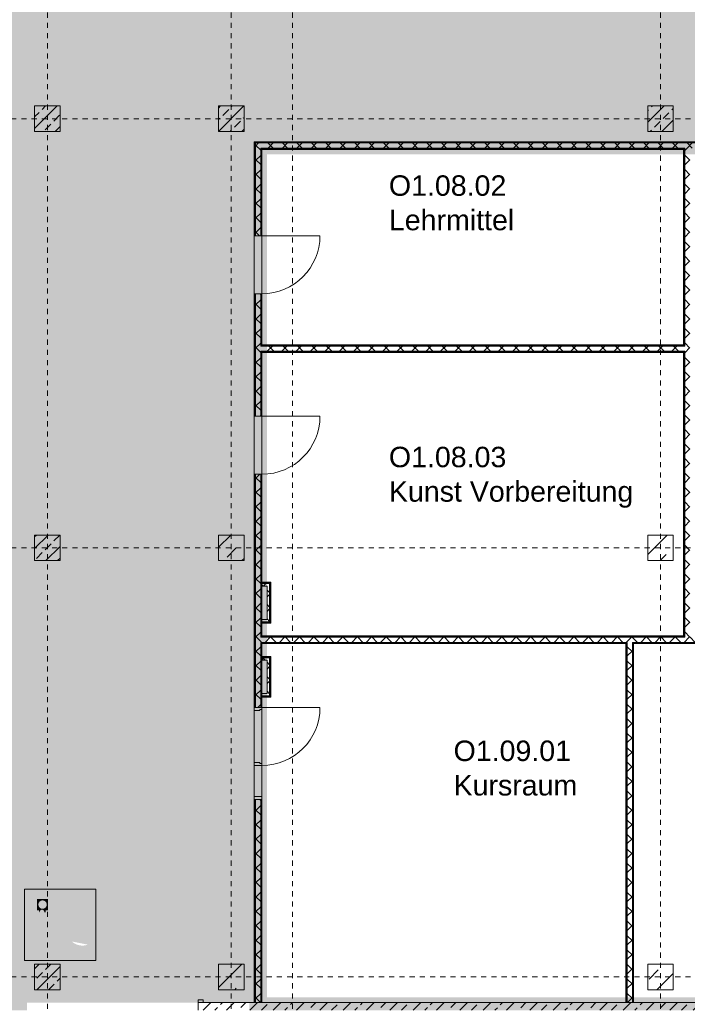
# Model space of a CAD drawing. Header units: metres. Extents: x -52 to 123, y -78 to 33.
# Tile 39 of 112: x 29 to 42, y -33 to -14. Entities that reach past the tile are written whole.
import ezdxf

# ---------------------------------------------------------------- set-up
doc = ezdxf.new("R2010")
doc.units = ezdxf.units.M
doc.linetypes.add('Rasterlinie', pattern=[0.019, 0.01, -0.003, 0.003, -0.003])
doc.linetypes.add('Über Schnittebene 1', pattern=[0.001, 0, -0.001])
for name, color, linetype, lineweight in [('A_Allgemeine Beschriftungen', 7, 'Continuous', 9), ('A_Detailelemente', 7, 'Continuous', 9), ('A_Geschossdecken', 7, 'Continuous', 9), ('A_Importierte Elemente in Familien', 7, 'Continuous', 9), ('A_Raster', 7, 'Continuous', 9), ('A_Räume_Beschriftung', 7, 'Continuous', 9), ('A_Tragwerksstützen', 7, 'Continuous', 9), ('A_Tragwerksstützen_Stahlbeton', 7, 'Continuous', 9), ('A_Türen', 7, 'Continuous', 9), ('A_Türen_Rahmen', 7, 'Continuous', 9), ('A_Wände', 7, 'Continuous', 9), ('A_Wände_Schraffur', 7, 'Continuous', 18)]:
    doc.layers.add(name, color=color, linetype=linetype, lineweight=lineweight)
doc.styles.add('Arial_B', font='txt', dxfattribs={"height": 0.3999999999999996})
pattern_1 = [(45, (1.421, 2.104), (-0.2283954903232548, 0.2283954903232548), []), (45, (1.649, 2.104), (-0.2283954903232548, 0.2283954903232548), [0.161, -0.081])]
pattern_2 = [(45, (1.421, 2.104), (-0.3592102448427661, 0.3592102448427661), []), (45, (1.78, 2.104), (-0.3592102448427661, 0.3592102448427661), [0.254, -0.254])]
pattern_3 = [(45, (1.421, 2.104), (-0.1414213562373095, 0.1414213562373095), []), (135, (1.421, 2.104), (-0.1414213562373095, -0.1414213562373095), [])]

# ---------------------------------------------------------------- blocks, each defined once
blk = doc.blocks.new('Fertigbeton-rechteckige Stütze mehrgeschossig mit Konsolen - 500x500-3 Ebenen_D_G8-1112249-BS_Übersicht_O1_BRANDSCHUTZ')
at = {"layer": 'A_Tragwerksstützen'}
h = blk.add_hatch(dxfattribs=at)
h.set_pattern_fill('FP_14', color=256, style=0, pattern_type=2)
h.set_pattern_definition([(45, (-39.735, 26.401), (-0.3592102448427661, 0.3592102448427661), []), (45, (-39.376, 26.401), (-0.3592102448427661, 0.3592102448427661), [0.254, -0.254])])
h.paths.add_polyline_path([(0.2500000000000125, -0.2500000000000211), (0.2500000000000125, 0.2499999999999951), (-0.2499999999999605, 0.2499999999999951), (-0.2499999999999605, -0.2500000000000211)], flags=0)
at = {"layer": 'A_Tragwerksstützen', "lineweight": 18}
for p, q in [((0.2499999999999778, 0.2500000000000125), (-0.2499999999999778, 0.2499999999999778)), ((-0.2499999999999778, 0.2499999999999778), (-0.2499999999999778, -0.2500000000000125)), ((0.2499999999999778, -0.2499999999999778), (0.2499999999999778, 0.2500000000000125)), ((-0.2499999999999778, -0.2500000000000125), (0.2499999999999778, -0.2499999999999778))]:
    blk.add_line(p, q, dxfattribs=at)
blk = doc.blocks.new('GSH_Tuer_I_1flg_SZ_OL - 1135x3200_2135_Voll-4417270-BS_Übersicht_O1_BRANDSCHUTZ')
at = {"layer": 'A_Türen', "linetype": 'Über Schnittebene 1'}
for p, q in [((-0.5675000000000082, 0.06056538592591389), (0.5074999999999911, 0.06056538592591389)), ((-0.5675000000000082, -0.08943461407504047), (0.5674999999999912, -0.08943461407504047))]:
    blk.add_line(p, q, dxfattribs=at)
at = {"layer": 'A_Türen'}
blk.add_line((0.5674999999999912, -1.224434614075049), (0.5674999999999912, -0.0894346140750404), dxfattribs=at)
blk.add_arc((0.5674999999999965, -0.08943461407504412), 1.135, 179.9999999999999, 269.9999999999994, dxfattribs=at)
blk = doc.blocks.new('GSH_Tuer_I_1flg_SZ_OL_SL - 1800_1135x3200_2135_Voll-4240667-BS_Übersicht_O1_BRANDSCHUTZ')
at = {"layer": 'A_Türen', "linetype": 'Über Schnittebene 1'}
for p, q in [((0.8999999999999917, 0.06056538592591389), (-0.9000000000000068, 0.06056538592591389)), ((-0.900000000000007, -0.0894346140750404), (0.8999999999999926, -0.0894346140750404))]:
    blk.add_line(p, q, dxfattribs=at)
at = {"layer": 'A_Türen'}
for p, q in [((-0.2350000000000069, -0.0894346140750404), (-0.900000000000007, -0.0894346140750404)), ((0.8999999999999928, -1.224434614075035), (0.8999999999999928, -0.0894346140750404))]:
    blk.add_line(p, q, dxfattribs=at)
blk.add_arc((0.8999999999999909, -0.08943461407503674), 1.135000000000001, 180.0000000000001, 269.9999999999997, dxfattribs=at)
at = {"layer": 'A_Türen_Rahmen'}
for p, q in [((-0.9000000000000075, 0.06056538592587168), (-0.8400000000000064, 0.06056538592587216)), ((-0.8400000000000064, 0.06056538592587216), (-0.8400000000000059, -0.08943461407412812)), ((-0.8400000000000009, 0.06056538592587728), (-0.2350000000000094, 0.06056538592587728)), ((-0.2350000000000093, 0.06056538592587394), (-0.1750000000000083, 0.06056538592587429)), ((-0.235000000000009, -0.08943461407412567), (-0.2350000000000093, 0.06056538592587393)), ((-0.1750000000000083, 0.06056538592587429), (-0.175000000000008, -0.04943461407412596)), ((0.83999999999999, 0.06056538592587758), (0.899999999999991, 0.06056538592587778)), ((0.8399999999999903, -0.04943461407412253), (0.83999999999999, 0.06056538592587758)), ((-0.8400000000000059, -0.08943461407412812), (-0.9000000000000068, -0.08943461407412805)), ((-0.2350000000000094, -0.08943461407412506), (-0.8400000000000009, -0.08943461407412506)), ((-0.195000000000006, -0.08943461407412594), (-0.235000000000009, -0.08943461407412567)), ((-0.1950000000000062, -0.04943461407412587), (-0.195000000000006, -0.08943461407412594)), ((-0.175000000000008, -0.04943461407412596), (-0.1950000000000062, -0.04943461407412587)), ((0.8599999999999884, -0.04943461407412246), (0.8399999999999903, -0.04943461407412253)), ((0.8599999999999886, -0.08943461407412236), (0.8599999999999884, -0.04943461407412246)), ((0.8999999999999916, -0.08943461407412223), (0.8599999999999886, -0.08943461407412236))]:
    blk.add_line(p, q, dxfattribs=at)
blk = doc.blocks.new('Brandmelder DIN ISO 23601 - Brandmelder-7036843-BS_Übersicht_O1_BRANDSCHUTZ')
at = {"layer": 'A_Importierte Elemente in Familien'}
h = blk.add_hatch(color=256, dxfattribs=at)
edge = h.paths.add_edge_path(flags=0)
edge.add_line((-0.002467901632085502, 0.002712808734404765), (-0.002467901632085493, 0.001238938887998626))
edge.add_line((-0.002467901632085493, 0.001238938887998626), (-0.002027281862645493, 0.001238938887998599))
edge.add_line((-0.002027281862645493, 0.001238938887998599), (-0.002027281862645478, -0.00112065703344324))
edge.add_line((-0.002155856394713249, -0.001120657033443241), (-0.002027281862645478, -0.00112065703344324))
edge.add_line((-0.002155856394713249, -0.001120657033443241), (-0.002155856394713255, -0.000303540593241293))
edge.add_line((-0.002155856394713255, -0.0003035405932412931), (-0.00221021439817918, -0.0001129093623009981))
edge.add_arc((-0.002446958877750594, -0.00019667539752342), 0.000251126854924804, 19.48503514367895, 160.6502538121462)
edge.add_line((-0.002683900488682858, -0.0001134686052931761), (-0.002683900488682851, -0.001373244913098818))
edge.add_line((-0.002683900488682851, -0.001373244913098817), (-0.002075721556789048, -0.002539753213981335))
edge.add_line((-0.002075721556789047, -0.002672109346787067), (-0.002075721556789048, -0.002539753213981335))
edge.add_line((-0.002075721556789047, -0.002672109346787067), (-0.0002212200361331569, -0.002672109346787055))
edge.add_line((-0.0002212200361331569, -0.002672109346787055), (-0.0002212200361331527, -0.003341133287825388))
edge.add_line((-0.0002212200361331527, -0.003341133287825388), (-0.003341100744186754, -0.003341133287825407))
edge.add_line((-0.003341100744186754, -0.003341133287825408), (-0.003341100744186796, 0.003341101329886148))
edge.add_line((-0.003341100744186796, 0.003341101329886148), (-0.0009763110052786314, 0.003341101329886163))
edge.add_line((-0.0009763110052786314, 0.003341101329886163), (-0.0009763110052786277, 0.002712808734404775))
edge.add_line((-0.0009763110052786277, 0.002712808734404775), (-0.002467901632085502, 0.002712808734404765))
h = blk.add_hatch(color=256, dxfattribs=at)
edge = h.paths.add_edge_path(flags=0)
edge.add_line((-0.0004104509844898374, -0.0002696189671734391), (-0.0003859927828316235, -0.000231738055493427))
edge.add_line((-0.000419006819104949, -0.0002847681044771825), (-0.0004104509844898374, -0.0002696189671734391))
edge = h.paths.add_edge_path(flags=0)
edge.add_line((-0.0008851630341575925, -4.099037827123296e-06), (-0.000885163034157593, 7.129604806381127e-06))
edge.add_line((-0.0009633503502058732, -4.099037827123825e-06), (-0.0008851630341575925, -4.099037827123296e-06))
edge = h.paths.add_edge_path(flags=0)
edge.add_line((-0.001441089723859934, 0.0001774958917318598), (-0.001441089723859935, 0.0002505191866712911))
edge.add_line((-0.001543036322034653, 0.0001774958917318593), (-0.001441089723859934, 0.0001774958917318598))
edge = h.paths.add_edge_path(flags=0)
edge.add_line((0.002021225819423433, 0.00196148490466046), (0.0009645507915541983, 0.001633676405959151))
edge.add_line((0.0009645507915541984, 0.001633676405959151), (0.001140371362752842, 0.0005473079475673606))
edge.add_line((0.001140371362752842, 0.0005473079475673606), (0.0005895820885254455, -0.0008552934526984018))
edge.add_line((0.0005895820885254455, -0.0008552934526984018), (0.001136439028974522, -0.001623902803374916))
edge.add_line((0.001136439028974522, -0.001623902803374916), (0.001136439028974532, -0.003341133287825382))
edge.add_line((0.001136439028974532, -0.003341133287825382), (-0.0002212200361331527, -0.00334113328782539))
edge.add_line((-0.0002212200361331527, -0.00334113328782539), (-0.0002212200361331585, -0.002287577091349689))
edge.add_arc((-0.0004260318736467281, -0.001868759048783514), 0.0004662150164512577, 296.0597167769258, 351.2581299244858)
edge.add_line((3.476716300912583e-05, -0.001939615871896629), (3.476716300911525e-05, -0.0002322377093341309))
edge.add_arc((-0.0001757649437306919, -0.0003601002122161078), 0.0002463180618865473, 31.27157321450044, 148.5923489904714)
edge.add_line((-0.0004313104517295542, -0.000284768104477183), (-0.000419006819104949, -0.0002847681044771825))
edge.add_line((-0.0004313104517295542, -0.000284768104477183), (-0.0004313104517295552, -1.72525404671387e-05))
edge.add_arc((-0.0006610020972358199, -5.653615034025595e-05), 0.0002330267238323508, 9.705258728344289, 164.1444958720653)
edge.add_line((-0.0009633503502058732, -4.099037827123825e-06), (-0.0009633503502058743, 0.0001935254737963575))
edge.add_arc((-0.00121357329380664, 0.0001268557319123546), 0.0002589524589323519, 14.91936452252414, 151.4743111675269)
edge.add_line((-0.001543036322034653, 0.0001774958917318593), (-0.00154303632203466, 0.00123893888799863))
edge.add_line((-0.00154303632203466, 0.00123893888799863), (-0.0009763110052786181, 0.001238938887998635))
edge.add_line((-0.0009763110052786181, 0.001238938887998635), (-0.0009763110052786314, 0.003341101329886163))
edge.add_line((-0.0009763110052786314, 0.003341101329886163), (0.002021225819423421, 0.003341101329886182))
edge.add_line((0.002021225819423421, 0.003341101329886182), (0.002021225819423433, 0.00196148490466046))
h = blk.add_hatch(color=256, dxfattribs=at)
edge = h.paths.add_edge_path(flags=0)
edge.add_line((0.003341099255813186, 0.00334110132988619), (0.003341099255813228, -0.003341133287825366))
edge.add_line((0.003341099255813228, -0.003341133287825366), (0.001136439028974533, -0.003341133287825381))
edge.add_line((0.001136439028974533, -0.003341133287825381), (0.001136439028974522, -0.001623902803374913))
edge.add_arc((0.002245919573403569, -0.001540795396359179), 0.001112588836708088, 184.2838313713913, 228.6293256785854)
edge.add_arc((0.002432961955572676, -0.001078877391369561), 0.00159142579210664, 234.5778982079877, 279.8555089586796)
edge.add_line((0.002705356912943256, -0.002646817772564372), (0.002705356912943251, -0.001941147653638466))
edge.add_line((0.002705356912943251, -0.001941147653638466), (0.002694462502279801, -0.001578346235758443))
edge.add_line((0.002694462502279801, -0.001578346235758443), (0.002705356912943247, -0.001226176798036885))
edge.add_line((0.002705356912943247, -0.001226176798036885), (0.002705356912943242, -0.0005055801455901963))
edge.add_line((0.002705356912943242, -0.0005055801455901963), (0.002702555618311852, -0.0001150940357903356))
edge.add_line((0.002702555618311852, -0.0001150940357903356), (0.002705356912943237, 0.0002291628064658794))
edge.add_line((0.002705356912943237, 0.0002291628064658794), (0.002705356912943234, 0.000951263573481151))
edge.add_arc((0.003490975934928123, 0.002307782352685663), 0.001567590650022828, 224.4196320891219, 239.9230017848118, ccw=False)
edge.add_arc((0.003312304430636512, 0.002106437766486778), 0.001299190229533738, 186.4059159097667, 223.5925616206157, ccw=False)
edge.add_line((0.002021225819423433, 0.001961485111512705), (0.002021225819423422, 0.003341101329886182))
edge.add_line((0.002021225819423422, 0.003341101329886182), (0.003341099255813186, 0.00334110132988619))
h = blk.add_hatch(color=256, dxfattribs=at)
edge = h.paths.add_edge_path(flags=0)
edge.add_line((-0.002254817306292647, 0.001975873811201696), (-0.002135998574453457, 0.001975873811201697))
edge.add_line((-0.002254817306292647, 0.001975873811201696), (-0.00225481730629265, 0.002516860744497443))
edge.add_line((-0.00225481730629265, 0.002516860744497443), (-0.001189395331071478, 0.002516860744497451))
edge.add_line((-0.001189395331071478, 0.002516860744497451), (-0.001189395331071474, 0.001975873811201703))
edge.add_line((-0.001311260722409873, 0.001975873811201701), (-0.001189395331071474, 0.001975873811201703))
edge.add_arc((-0.001723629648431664, 0.001981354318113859), 0.0004124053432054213, 359.2385667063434, 540.7614332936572)
h = blk.add_hatch(color=256, dxfattribs=at)
edge = h.paths.add_edge_path(flags=0)
edge.add_arc((-0.001723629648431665, 0.001981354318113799), 0.0004124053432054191, 180.7614332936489, 359.238566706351)
edge.add_line((-0.001189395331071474, 0.001975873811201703), (-0.001311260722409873, 0.001975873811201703))
edge.add_line((-0.001189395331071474, 0.001975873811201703), (-0.001189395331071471, 0.001434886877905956))
edge.add_line((-0.001189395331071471, 0.001434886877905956), (-0.001428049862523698, 0.001434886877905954))
edge.add_line((-0.001428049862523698, 0.001434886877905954), (-0.001428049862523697, 0.001238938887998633))
edge.add_line((-0.00154303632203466, 0.001238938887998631), (-0.001428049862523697, 0.001238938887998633))
edge.add_arc((-0.001785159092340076, 0.001244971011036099), 0.0002421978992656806, 358.5728574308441, 541.4271425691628)
edge.add_line((-0.002088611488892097, 0.001238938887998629), (-0.002027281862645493, 0.0012389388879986))
edge.add_line((-0.002088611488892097, 0.001238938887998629), (-0.002088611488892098, 0.00143488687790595))
edge.add_line((-0.002088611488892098, 0.00143488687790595), (-0.002254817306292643, 0.001434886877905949))
edge.add_line((-0.002254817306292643, 0.001434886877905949), (-0.002254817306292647, 0.001975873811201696))
edge.add_line((-0.002254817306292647, 0.001975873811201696), (-0.002135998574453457, 0.001975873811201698))
h = blk.add_hatch(color=256, dxfattribs=at)
edge = h.paths.add_edge_path(flags=0)
edge.add_arc((0.003327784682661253, 0.001482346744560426), 0.001399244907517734, 159.8611230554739, 243.5874614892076)
edge.add_line((0.002705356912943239, 0.0002291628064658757), (0.002702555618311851, -0.0001150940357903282))
edge.add_arc((0.00371151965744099, 0.001593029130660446), 0.001983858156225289, 205.7146269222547, 239.4302581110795, ccw=False)
edge.add_arc((-0.001008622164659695, -0.0002391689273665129), 0.003089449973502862, 18.32656048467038, 31.17235520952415)
edge.add_arc((0.001044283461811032, 0.0008715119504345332), 0.0007663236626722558, 39.59896584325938, 95.97218717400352)
edge.add_line((0.0009645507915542, 0.001633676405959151), (0.002021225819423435, 0.00196148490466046))
h = blk.add_hatch(color=256, dxfattribs=at)
edge = h.paths.add_edge_path(flags=0)
edge.add_arc((0.002682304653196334, 0.00119282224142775), 0.001395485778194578, 189.6059068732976, 216.7551333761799)
edge.add_arc((0.002446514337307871, 0.0008750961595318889), 0.001022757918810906, 210.3855511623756, 284.4978676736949)
edge.add_line((0.002702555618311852, -0.0001150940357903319), (0.002705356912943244, -0.0005055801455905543))
edge.add_arc((0.003218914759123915, 0.002198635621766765), 0.002752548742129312, 242.9553600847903, 259.2470052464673, ccw=False)
edge.add_arc((0.002966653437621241, 0.001607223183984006), 0.002111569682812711, 210.1294976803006, 241.75515556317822, ccw=False)
edge.add_line((0.00114037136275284, 0.0005473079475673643), (0.0009645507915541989, 0.001633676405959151))
edge.add_arc((0.0001178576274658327, 0.0007804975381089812), 0.001201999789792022, 8.586404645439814, 45.21860566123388, ccw=False)
h = blk.add_hatch(color=256, dxfattribs=at)
edge = h.paths.add_edge_path(flags=0)
edge.add_line((0.002705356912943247, -0.001226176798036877), (0.002694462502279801, -0.001578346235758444))
edge.add_arc((0.002879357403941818, -0.0001194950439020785), 0.001470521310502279, 242.0142221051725, 262.77683994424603, ccw=False)
edge.add_arc((0.003389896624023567, 0.0005059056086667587), 0.002267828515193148, 220.2675334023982, 238.0351821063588, ccw=False)
edge.add_arc((0.001070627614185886, -0.001458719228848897), 0.0007717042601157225, 40.26753340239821, 128.5615330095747)
edge.add_line((0.000589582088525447, -0.0008552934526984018), (0.001140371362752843, 0.0005473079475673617))
edge.add_arc((0.002844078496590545, 0.0004649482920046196), 0.001696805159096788, 177.2323940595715, 265.3105741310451)
h = blk.add_hatch(color=256, dxfattribs=at)
edge = h.paths.add_edge_path(flags=0)
edge.add_arc((0.002095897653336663, -0.0008907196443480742), 0.0009116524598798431, 214.9220074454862, 311.0389025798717)
edge.add_line((0.002694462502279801, -0.001578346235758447), (0.002705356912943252, -0.001941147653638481))
edge.add_arc((0.002179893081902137, -0.000491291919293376), 0.001540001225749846, 227.3461867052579, 289.9217778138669, ccw=False)
edge.add_line((0.001136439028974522, -0.001623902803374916), (0.000589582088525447, -0.0008552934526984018))
edge.add_arc((0.000501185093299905, -0.001770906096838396), 0.0009198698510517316, 22.924189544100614, 84.48552141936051, ccw=False)
at = {"layer": 'A_Allgemeine Beschriftungen'}
for p, q in [((-0.003499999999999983, -0.003499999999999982), (-0.003500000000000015, 0.003500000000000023)), ((-0.003500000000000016, 0.003500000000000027), (0.003499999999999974, 0.003500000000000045)), ((0.003499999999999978, 0.003500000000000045), (0.003499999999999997, -0.003499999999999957)), ((0.003499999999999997, -0.003499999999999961), (-0.00349999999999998, -0.003499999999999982))]:
    blk.add_line(p, q, dxfattribs=at)
at = {"layer": 'A_Importierte Elemente in Familien', "flags": 128}
for points in [[(0.003499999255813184, 0.003500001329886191), (0.001749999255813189, 0.00350000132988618), (-7.441868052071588e-10, 0.003500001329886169), (-0.0017500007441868, 0.003500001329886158), (-0.003500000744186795, 0.003500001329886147)], [(-0.003500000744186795, 0.003500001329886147), (-0.003500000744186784, 0.001750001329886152), (-0.003500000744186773, 1.329886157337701e-09), (-0.003500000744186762, -0.001749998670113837), (-0.003500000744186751, -0.003499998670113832)], [(0.003499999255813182, 0.003500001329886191), (0.001749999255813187, 0.00350000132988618), (-7.4418680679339e-10, 0.003500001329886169), (-0.001750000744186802, 0.003500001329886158), (-0.003500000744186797, 0.003500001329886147)], [(-0.003500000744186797, 0.003500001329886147), (-0.003500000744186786, 0.001750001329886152), (-0.003500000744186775, 1.329886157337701e-09), (-0.003500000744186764, -0.001749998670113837), (-0.003500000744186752, -0.003499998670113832)], [(0.003499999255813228, -0.003499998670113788), (0.003499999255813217, -0.001749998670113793), (0.003499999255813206, 1.329886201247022e-09), (0.003499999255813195, 0.001750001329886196), (0.003499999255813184, 0.003500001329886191)], [(0.003499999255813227, -0.003499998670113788), (0.003499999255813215, -0.001749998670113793), (0.003499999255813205, 1.329886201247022e-09), (0.003499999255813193, 0.001750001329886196), (0.003499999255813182, 0.003500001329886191)], [(-0.003500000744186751, -0.003499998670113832), (-0.001750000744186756, -0.003499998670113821), (-7.441867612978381e-10, -0.00349999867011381), (0.001749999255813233, -0.003499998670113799), (0.003499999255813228, -0.003499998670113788)], [(-0.003500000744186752, -0.003499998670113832), (-0.001750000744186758, -0.003499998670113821), (-7.441867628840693e-10, -0.00349999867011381), (0.001749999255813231, -0.003499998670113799), (0.003499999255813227, -0.003499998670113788)]]:
    blk.add_lwpolyline(points, dxfattribs=at)
blk = doc.blocks.new('Fluchtweg - Pfeil 1 - Pfeil  1_RW-4646429-BS_Übersicht_O1_BRANDSCHUTZ')
at = {"layer": 'A_Allgemeine Beschriftungen'}
for points in [[(-0.00406858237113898, -2.146699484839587e-16), (-0.001406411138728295, 0.002662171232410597), (-0.00140641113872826, -0.00266217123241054)], [(0.005931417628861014, 0.001200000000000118), (0.005931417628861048, -0.001199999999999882), (-0.00140641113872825, -0.001199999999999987), (-0.001406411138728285, 0.001200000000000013)]]:
    blk.add_hatch(color=256, dxfattribs=at).paths.add_polyline_path(points, flags=0)

msp = doc.modelspace()

# ---------------------------------------------------------------- hatches: boundary and pattern name
at = {"layer": 'A_Detailelemente', "true_color": 0xc2e2c4}
msp.add_hatch(color=254, dxfattribs=at).paths.add_polyline_path([(32.47665349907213, -33.1969615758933), (33.20600751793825, -33.1969615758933), (33.20600751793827, -16.34696157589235), (49.03200751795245, -16.34696157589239), (49.03200751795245, -11.84696157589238), (33.28000751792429, -11.84696157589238), (33.2800075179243, 21.91303842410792), (28.60600751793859, 21.91303842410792), (28.60600751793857, -3.446961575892), (28.62600751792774, -3.446961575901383), (28.62600751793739, -7.946961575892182), (28.60600751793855, -7.946961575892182), (28.6060075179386, -33.19696157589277), (32.20600751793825, -33.1969615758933)], flags=0)
at = {"layer": 'A_Detailelemente', "true_color": 0xebdb14}
msp.add_hatch(color=40, dxfattribs=at).paths.add_polyline_path([(19.85600751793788, -33.44696157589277), (20.23200751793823, -33.4469615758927), (20.23200751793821, -33.346961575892), (28.75600751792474, -33.346961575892), (28.75600751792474, -33.19696157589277), (28.6060075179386, -33.19696157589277), (28.60600751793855, -7.946961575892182), (20.15600751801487, -7.946961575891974), (20.15600751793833, -8.346961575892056), (28.2060075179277, -8.346961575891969), (28.20600751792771, -8.246961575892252), (28.45600751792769, -8.246961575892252), (28.2560075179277, -8.296961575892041), (28.24767418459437, -8.346961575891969), (28.35600751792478, -8.346961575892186), (28.35600751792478, -8.776961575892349), (28.45513175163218, -8.77718051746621), (28.35600751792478, -8.801961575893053), (28.35600751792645, -31.92196157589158), (19.85600751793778, -31.92196157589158), (19.85600751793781, -32.27196157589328), (28.35600751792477, -32.27196157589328), (28.35600751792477, -33.04696157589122), (19.85600751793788, -33.04696157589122), (19.85600751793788, -33.32696157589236)], flags=0)
h = msp.add_hatch(color=40, dxfattribs=at)
h.paths.add_polyline_path([(49.0060075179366, -33.34696157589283), (49.1060075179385, -33.34696157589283), (49.1060075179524, -33.26696157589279), (49.03200751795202, -33.26696157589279), (49.03200751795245, -16.34696157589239), (33.20600751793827, -16.34696157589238), (33.20600751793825, -33.1969615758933), (33.10600751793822, -33.1969615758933), (33.10808466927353, -33.34696157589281), (48.90600751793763, -33.34696157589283)], flags=0)
h.paths.add_polyline_path([(40.50600751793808, -33.09696157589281), (33.45600751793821, -33.09696157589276), (33.4560075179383, -16.59696157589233), (48.7560075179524, -16.59696157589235), (48.75600751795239, -33.09696157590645), (40.50743100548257, -33.09696157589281)], flags=0)
at = {"layer": 'A_Tragwerksstützen'}
h = msp.add_hatch(dxfattribs=at)
h.set_pattern_fill('FP_13', color=256, style=0, pattern_type=2)
h.set_pattern_definition(pattern_2)
h.paths.add_polyline_path([(32.71791227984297, -24.54696157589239), (33.00600751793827, -24.54696157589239), (33.00600751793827, -24.04696157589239), (32.50600751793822, -24.04696157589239), (32.50600751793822, -24.54696157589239), (32.66910275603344, -24.54696157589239)], flags=0)
h = msp.add_hatch(dxfattribs=at)
h.set_pattern_fill('FP_13', color=256, style=0, pattern_type=2)
h.set_pattern_definition(pattern_2)
h.paths.add_polyline_path([(32.50600751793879, -32.94696157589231), (33.00600751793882, -32.94696157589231), (33.00600751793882, -32.44696157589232), (32.50600751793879, -32.44696157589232), (32.50600751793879, -32.61696157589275)], flags=0)
h = msp.add_hatch(dxfattribs=at)
h.set_pattern_fill('FP_13', color=256, style=0, pattern_type=2)
h.set_pattern_definition(pattern_2)
h.paths.add_polyline_path([(41.40600751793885, -32.94696157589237), (41.40600751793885, -32.44696157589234), (40.90600751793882, -32.44696157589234), (40.90600751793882, -32.94696157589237)], flags=0)
at = {"layer": 'A_Tragwerksstützen_Stahlbeton'}
h = msp.add_hatch(dxfattribs=at)
h.set_pattern_fill('FP_3', color=256, style=0, pattern_type=2)
h.set_pattern_definition(pattern_1)
h.paths.add_polyline_path([(29.40600751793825, -16.14696157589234), (29.40600751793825, -15.64696157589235), (28.90600751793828, -15.64696157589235), (28.90600751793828, -16.14696157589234)], flags=0)
h = msp.add_hatch(dxfattribs=at)
h.set_pattern_fill('FP_3', color=256, style=0, pattern_type=2)
h.set_pattern_definition(pattern_1)
h.paths.add_polyline_path([(33.00600751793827, -16.14696157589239), (33.00600751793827, -15.6469615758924), (32.50600751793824, -15.6469615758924), (32.50600751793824, -16.14696157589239)], flags=0)
h = msp.add_hatch(dxfattribs=at)
h.set_pattern_fill('FP_3', color=256, style=0, pattern_type=2)
h.set_pattern_definition(pattern_1)
h.paths.add_polyline_path([(41.40600751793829, -16.14696157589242), (41.40600751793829, -15.6469615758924), (40.90600751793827, -15.6469615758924), (40.90600751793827, -16.14696157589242)], flags=0)
h = msp.add_hatch(dxfattribs=at)
h.set_pattern_fill('FP_3', color=256, style=0, pattern_type=2)
h.set_pattern_definition(pattern_1)
h.paths.add_polyline_path([(29.40600751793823, -24.54696157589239), (29.40600751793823, -24.04696157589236), (28.90600751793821, -24.04696157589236), (28.90600751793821, -24.54696157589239)], flags=0)
h = msp.add_hatch(dxfattribs=at)
h.set_pattern_fill('FP_3', color=256, style=0, pattern_type=2)
h.set_pattern_definition(pattern_1)
h.paths.add_polyline_path([(28.90600751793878, -32.9469615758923), (29.4060075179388, -32.9469615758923), (29.4060075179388, -32.44696157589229), (28.90600751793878, -32.44696157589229)], flags=0)
at = {"layer": 'A_Wände_Schraffur', "lineweight": 9}
h = msp.add_hatch(dxfattribs=at)
h.set_pattern_fill('FP_2', color=256, style=0, pattern_type=2)
h.set_pattern_definition(pattern_3)
h.paths.add_polyline_path([(33.33100751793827, -33.19696157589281), (33.33100751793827, -29.22196157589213), (33.23100751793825, -29.22196157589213), (33.23100751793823, -33.19696157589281), (33.31415241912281, -33.19696157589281)], flags=0)
h.paths.add_polyline_path([(33.23115588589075, -27.4219615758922), (33.3310075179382, -27.4219615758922), (33.3310075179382, -22.85696157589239), (33.23100751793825, -22.85696157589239), (33.23100751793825, -27.4219615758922)], flags=0)
h.paths.add_polyline_path([(33.28000751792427, -21.72196157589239), (33.3310075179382, -21.72196157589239), (33.3310075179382, -19.32196157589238), (33.23100751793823, -19.32196157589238), (33.23100751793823, -21.72196157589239)], flags=0)
h.paths.add_polyline_path([(33.28000751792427, -18.18696157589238), (33.33100751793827, -18.18696157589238), (33.33100751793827, -16.37196157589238), (33.23100751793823, -16.37196157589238), (33.23100751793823, -18.18696157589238)], flags=0)
h = msp.add_hatch(dxfattribs=at)
h.set_pattern_fill('FP_2', color=256, style=0, pattern_type=2)
h.set_pattern_definition(pattern_3)
h.paths.add_polyline_path([(33.33100751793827, -16.47196157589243), (48.88100751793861, -16.47196157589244), (48.88100751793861, -16.37196157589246), (33.33100751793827, -16.37196157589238)], flags=0)
h = msp.add_hatch(dxfattribs=at)
h.set_pattern_fill('FP_2', color=256, style=0, pattern_type=2)
h.set_pattern_definition(pattern_3)
h.paths.add_polyline_path([(41.7310075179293, -26.04696157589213), (41.73100751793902, -16.47196157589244), (41.63100751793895, -16.47336508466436), (41.63100751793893, -26.04696157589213)], flags=0)
h = msp.add_hatch(dxfattribs=at)
h.set_pattern_fill('FP_2', color=256, style=0, pattern_type=2)
h.set_pattern_definition(pattern_3)
h.paths.add_polyline_path([(41.62841011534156, -20.44696157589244), (41.63100751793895, -20.44696157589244), (41.63100751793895, -20.34696157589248), (33.3310075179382, -20.34696157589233), (33.3310075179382, -20.44696157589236), (41.61850751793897, -20.44696157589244)], flags=0)
h = msp.add_hatch(dxfattribs=at)
h.set_pattern_fill('FP_2', color=256, style=0, pattern_type=2)
h.set_pattern_definition(pattern_3)
h.paths.add_polyline_path([(33.4560075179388, -25.74696157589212), (33.50600751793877, -25.74696157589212), (33.50600751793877, -24.99696157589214), (33.35600751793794, -24.99696157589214), (33.35600751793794, -25.04696157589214), (33.4560075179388, -25.04696157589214), (33.4560075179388, -25.69696157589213), (33.35600751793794, -25.69696157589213), (33.35600751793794, -25.74696157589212)], flags=0)
h = msp.add_hatch(dxfattribs=at)
h.set_pattern_fill('FP_2', color=256, style=0, pattern_type=2)
h.set_pattern_definition(pattern_3)
h.paths.add_polyline_path([(48.85600751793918, -26.14696157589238), (48.98100751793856, -26.14696157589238), (48.98095293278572, -26.04696157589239), (33.33100751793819, -26.04696157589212), (33.33100751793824, -26.14696157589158), (48.75600751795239, -26.14696157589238)], flags=0)
h = msp.add_hatch(dxfattribs=at)
h.set_pattern_fill('FP_2', color=256, style=0, pattern_type=2)
h.set_pattern_definition(pattern_3)
h.paths.add_polyline_path([(40.50600751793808, -33.19696157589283), (40.60600751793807, -33.19696157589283), (40.60600751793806, -26.14696157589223), (40.50600751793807, -26.14696157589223), (40.50600751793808, -33.09696157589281)], flags=0)
h = msp.add_hatch(dxfattribs=at)
h.set_pattern_fill('FP_2', color=256, style=0, pattern_type=2)
h.set_pattern_definition(pattern_3)
h.paths.add_polyline_path([(33.45600751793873, -27.19696157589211), (33.50600751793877, -27.19696157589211), (33.50600751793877, -26.44696157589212), (33.35600751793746, -26.44696157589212), (33.35600751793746, -26.49696157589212), (33.45600751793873, -26.49696157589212), (33.45600751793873, -27.14696157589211), (33.35600751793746, -27.14696157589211), (33.35600751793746, -27.19696157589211)], flags=0)
h = msp.add_hatch(dxfattribs=at)
h.set_pattern_fill('FP_3', color=256, style=0, pattern_type=2)
h.set_pattern_definition(pattern_1)
h.paths.add_polyline_path([(47.33410466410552, -33.34696157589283), (49.0060075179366, -33.34696157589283), (49.0060075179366, -33.19696157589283), (32.10600751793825, -33.1969615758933), (32.10600751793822, -33.34696157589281), (46.72454152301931, -33.34696157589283)], flags=0)

# ---------------------------------------------------------------- linework, layer by layer
at = {"layer": 'A_Geschossdecken'}
for p, q in [((33.20600751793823, -19.32196157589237), (33.20600751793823, -18.18696157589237)), ((33.35600751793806, -18.18696157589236), (33.35600751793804, -19.32196157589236)), ((33.20600751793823, -22.85696157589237), (33.20600751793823, -21.72196157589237)), ((33.35600751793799, -21.72196157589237), (33.35600751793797, -22.85696157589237)), ((33.20600751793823, -28.49696157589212), (33.20600751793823, -27.48196157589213)), ((33.35600751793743, -27.46196157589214), (33.35600751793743, -28.51696157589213))]:
    msp.add_line(p, q, dxfattribs=at)
at = {"layer": 'A_Raster', "linetype": 'Rasterlinie'}
for p, q in [((29.15600751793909, -64.1202091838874), (29.15600751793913, 31.55705536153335)), ((32.75600751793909, -64.1202091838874), (32.75600751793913, 31.55705536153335)), ((33.95600751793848, -64.1202091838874), (33.95600751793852, 31.55705536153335)), ((41.15600751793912, -64.1202091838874), (41.15600751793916, 31.55705536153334)), ((9.845868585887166, -15.89696157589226), (94.58744689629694, -15.89696157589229)), ((9.845868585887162, -24.29696157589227), (94.58744689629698, -24.29696157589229)), ((9.845868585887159, -32.69696157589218), (94.58744689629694, -32.69696157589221))]:
    msp.add_line(p, q, dxfattribs=at)
at = {"layer": 'A_Tragwerksstützen', "lineweight": 18}
for p, q in [((33.00600751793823, -24.04696157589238), (32.5060075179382, -24.04696157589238)), ((32.5060075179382, -24.04696157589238), (32.5060075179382, -24.54696157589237)), ((33.00600751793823, -24.54696157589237), (33.00600751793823, -24.04696157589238)), ((32.5060075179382, -24.54696157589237), (33.00600751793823, -24.54696157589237)), ((33.00600751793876, -32.44696157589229), (32.50600751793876, -32.4469615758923)), ((32.50600751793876, -32.4469615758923), (32.50600751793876, -32.94696157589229)), ((33.00600751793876, -32.44696157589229), (33.00600751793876, -32.94696157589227)), ((41.40600751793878, -32.44696157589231), (40.90600751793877, -32.44696157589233)), ((40.90600751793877, -32.44696157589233), (40.90600751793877, -32.94696157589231)), ((41.40600751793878, -32.44696157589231), (41.40600751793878, -32.9469615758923)), ((32.50600751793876, -32.94696157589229), (33.00600751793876, -32.94696157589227)), ((40.90600751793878, -32.94696157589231), (41.40600751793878, -32.9469615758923))]:
    msp.add_line(p, q, dxfattribs=at)
at = {"layer": 'A_Tragwerksstützen_Stahlbeton', "lineweight": 18}
for p, q in [((29.40600751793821, -15.64696157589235), (28.90600751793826, -15.64696157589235)), ((28.90600751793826, -15.64696157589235), (28.90600751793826, -16.14696157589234)), ((29.40600751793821, -16.14696157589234), (29.40600751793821, -15.64696157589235)), ((33.00600751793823, -15.64696157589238), (32.5060075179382, -15.64696157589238)), ((32.5060075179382, -15.64696157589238), (32.5060075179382, -16.14696157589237)), ((33.00600751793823, -16.14696157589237), (33.00600751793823, -15.64696157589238)), ((41.40600751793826, -15.64696157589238), (40.90600751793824, -15.64696157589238)), ((40.90600751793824, -15.64696157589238), (40.90600751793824, -16.1469615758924)), ((41.40600751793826, -16.1469615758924), (41.40600751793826, -15.64696157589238)), ((28.90600751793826, -16.14696157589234), (29.40600751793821, -16.14696157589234)), ((32.5060075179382, -16.14696157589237), (33.00600751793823, -16.14696157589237)), ((40.90600751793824, -16.1469615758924), (41.40600751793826, -16.1469615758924)), ((29.40600751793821, -24.04696157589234), (28.90600751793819, -24.04696157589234)), ((28.90600751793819, -24.04696157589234), (28.90600751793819, -24.54696157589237)), ((29.40600751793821, -24.54696157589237), (29.40600751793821, -24.04696157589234)), ((28.90600751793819, -24.54696157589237), (29.40600751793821, -24.54696157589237)), ((28.90600751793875, -32.94696157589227), (28.90600751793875, -32.44696157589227)), ((28.90600751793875, -32.44696157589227), (29.40600751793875, -32.44696157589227)), ((29.40600751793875, -32.94696157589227), (29.40600751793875, -32.44696157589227)), ((29.40600751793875, -32.94696157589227), (28.90600751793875, -32.94696157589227))]:
    msp.add_line(p, q, dxfattribs=at)
at = {"layer": 'A_Wände', "lineweight": 18}
for p, q in [((33.2060075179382, -16.34696157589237), (33.2060075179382, -18.18696157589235)), ((49.00600751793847, -16.34696157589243), (33.2060075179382, -16.34696157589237)), ((33.3560075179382, -18.18696157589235), (33.3560075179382, -16.49696157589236)), ((33.35600751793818, -16.49696157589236), (41.60600751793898, -16.49696157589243)), ((41.60600751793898, -16.4969615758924), (41.60600751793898, -20.32196157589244)), ((33.2060075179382, -18.18696157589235), (33.3560075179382, -18.18696157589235)), ((33.20600751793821, -19.32196157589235), (33.20600751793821, -21.72196157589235)), ((33.20600751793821, -19.32196157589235), (33.35600751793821, -19.32196157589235)), ((33.35600751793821, -20.32196157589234), (33.35600751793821, -19.32196157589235)), ((41.60600751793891, -20.32196157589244), (33.35600751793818, -20.32196157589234)), ((33.35600751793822, -21.72196157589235), (33.35600751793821, -20.47196157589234)), ((33.35600751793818, -20.47196157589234), (41.60600751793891, -20.47196157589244)), ((41.60600751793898, -20.47196157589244), (41.60600751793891, -26.02196157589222)), ((33.20600751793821, -21.72196157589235), (33.35600751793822, -21.72196157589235)), ((33.20600751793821, -22.85696157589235), (33.20600751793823, -27.42196157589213)), ((33.20600751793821, -22.85696157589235), (33.35600751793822, -22.85696157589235)), ((33.35600751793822, -26.02196157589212), (33.35600751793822, -22.85696157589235)), ((33.53100751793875, -24.97196157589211), (33.35600751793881, -24.97196157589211)), ((33.53100751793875, -25.77196157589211), (33.53100751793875, -24.97196157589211)), ((33.35600751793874, -25.77196157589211), (33.53100751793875, -25.77196157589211)), ((41.60600751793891, -26.02196157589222), (33.35600751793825, -26.02196157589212)), ((33.35600751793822, -27.42196157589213), (33.35600751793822, -26.17196157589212)), ((33.35600751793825, -26.17196157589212), (40.48100751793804, -26.17196157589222)), ((40.48100751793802, -33.19696157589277), (40.48100751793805, -26.17196157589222)), ((40.63100751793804, -26.17196157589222), (48.85600751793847, -26.17196157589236)), ((40.63100751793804, -26.17196157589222), (40.63100751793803, -33.19696157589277)), ((33.53100751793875, -26.4219615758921), (33.35600751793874, -26.4219615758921)), ((33.53100751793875, -27.22196157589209), (33.53100751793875, -26.4219615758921)), ((33.35600751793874, -27.22196157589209), (33.53100751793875, -27.22196157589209)), ((33.20600751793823, -27.42196157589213), (33.35600751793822, -27.42196157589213)), ((33.20600751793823, -29.22196157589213), (33.20600751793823, -33.19696157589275)), ((33.20600751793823, -29.22196157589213), (33.35600751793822, -29.22196157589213)), ((33.35600751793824, -33.19696157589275), (33.35600751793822, -29.22196157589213)), ((32.10600751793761, -33.1469615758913), (32.10600751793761, -33.34696157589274)), ((32.20600751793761, -33.1469615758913), (32.10600751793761, -33.1469615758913)), ((32.20600751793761, -33.1469615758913), (32.20600751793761, -33.19696157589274)), ((32.20600751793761, -33.19696157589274), (33.20600751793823, -33.19696157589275)), ((33.35600751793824, -33.19696157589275), (40.48100751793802, -33.19696157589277)), ((40.63100751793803, -33.19696157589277), (48.85600751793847, -33.1969615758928))]:
    msp.add_line(p, q, dxfattribs=at)
at = {"layer": 'A_Wände'}
for p, q in [((33.21850751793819, -18.18696157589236), (33.21850751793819, -16.35946157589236)), ((48.99350751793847, -16.35946157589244), (33.21850751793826, -16.35946157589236)), ((33.2310075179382, -18.18696157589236), (33.2310075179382, -16.37196157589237)), ((33.2310075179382, -16.37196157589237), (48.98100751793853, -16.37196157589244)), ((33.33100751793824, -18.18696157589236), (33.33100751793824, -16.47196157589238)), ((33.33100751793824, -16.47196157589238), (41.63100751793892, -16.47196157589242)), ((33.34350751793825, -18.18696157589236), (33.34350751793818, -16.48446157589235)), ((41.61850751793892, -16.48446157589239), (33.34350751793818, -16.48446157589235)), ((41.61850751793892, -20.33446157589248), (41.61850751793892, -16.48446157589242)), ((41.63100751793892, -20.34696157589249), (41.63100751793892, -16.47196157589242)), ((33.21850751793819, -21.72196157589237), (33.21850751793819, -19.32196157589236)), ((33.2310075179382, -21.72196157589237), (33.2310075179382, -19.32196157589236)), ((33.33100751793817, -20.34696157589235), (33.33100751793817, -19.32196157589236)), ((33.34350751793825, -20.33446157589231), (33.34350751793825, -19.32196157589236)), ((41.63100751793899, -20.34696157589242), (33.33100751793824, -20.34696157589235)), ((41.61850751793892, -20.33446157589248), (33.34350751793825, -20.33446157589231)), ((33.33100751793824, -21.72196157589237), (33.33100751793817, -20.44696157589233)), ((41.63100751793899, -20.44696157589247), (33.33100751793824, -20.44696157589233)), ((33.34350751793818, -21.72196157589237), (33.34350751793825, -20.45946157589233)), ((41.61850751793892, -20.45946157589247), (33.34350751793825, -20.45946157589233)), ((41.61850751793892, -26.03446157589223), (41.61850751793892, -20.45946157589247)), ((41.63100751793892, -26.04696157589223), (41.63100751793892, -20.44696157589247)), ((33.21850751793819, -27.42196157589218), (33.21850751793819, -22.85696157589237)), ((33.2310075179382, -27.42196157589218), (33.2310075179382, -22.85696157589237)), ((33.33100751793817, -26.04696157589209), (33.33100751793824, -22.85696157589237)), ((33.34350751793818, -26.03446157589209), (33.34350751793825, -22.85696157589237)), ((33.51850751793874, -24.98446157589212), (33.35600751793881, -24.98446157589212)), ((33.50600751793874, -24.99696157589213), (33.35600751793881, -24.99696157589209)), ((33.45600751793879, -25.04696157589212), (33.35600751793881, -25.04696157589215)), ((33.45600751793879, -25.04696157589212), (33.45600751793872, -25.69696157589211)), ((33.50600751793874, -24.99696157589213), (33.50600751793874, -25.74696157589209)), ((33.51850751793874, -24.98446157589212), (33.51850751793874, -25.7594615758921)), ((33.35600751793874, -25.69696157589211), (33.45600751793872, -25.69696157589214)), ((33.35600751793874, -25.74696157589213), (33.50600751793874, -25.74696157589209)), ((33.35600751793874, -25.7594615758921), (33.51850751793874, -25.7594615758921)), ((41.63100751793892, -26.04696157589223), (33.33100751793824, -26.04696157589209)), ((33.33100751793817, -27.42196157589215), (33.33100751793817, -26.14696157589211)), ((40.50600751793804, -26.14696157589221), (33.33100751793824, -26.14696157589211)), ((41.61850751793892, -26.03446157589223), (33.34350751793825, -26.03446157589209)), ((33.34350751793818, -27.42196157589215), (33.34350751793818, -26.15946157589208)), ((40.49350751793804, -26.15946157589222), (33.34350751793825, -26.15946157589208)), ((40.49350751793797, -33.19696157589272), (40.49350751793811, -26.15946157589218)), ((40.50600751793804, -33.19696157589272), (40.50600751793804, -26.14696157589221)), ((48.88100751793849, -26.14696157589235), (40.60600751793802, -26.14696157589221)), ((40.60600751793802, -33.19696157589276), (40.60600751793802, -26.14696157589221)), ((48.86850751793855, -26.15946157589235), (40.61850751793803, -26.15946157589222)), ((40.61850751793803, -33.19696157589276), (40.61850751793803, -26.15946157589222)), ((33.51850751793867, -26.4344615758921), (33.35600751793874, -26.4344615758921)), ((33.50600751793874, -26.44696157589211), (33.35600751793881, -26.44696157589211)), ((33.45600751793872, -26.49696157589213), (33.35600751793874, -26.4969615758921)), ((33.45600751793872, -27.14696157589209), (33.45600751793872, -26.4969615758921)), ((33.50600751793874, -27.19696157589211), (33.50600751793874, -26.44696157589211)), ((33.51850751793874, -27.20946157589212), (33.51850751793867, -26.4344615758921)), ((33.35600751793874, -27.14696157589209), (33.45600751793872, -27.14696157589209)), ((33.35600751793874, -27.19696157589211), (33.50600751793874, -27.19696157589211)), ((33.35600751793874, -27.20946157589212), (33.51850751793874, -27.20946157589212)), ((33.21850751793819, -33.19696157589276), (33.21850751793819, -29.22196157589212)), ((33.23100751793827, -33.19696157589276), (33.2310075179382, -29.22196157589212)), ((33.33100751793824, -33.19696157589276), (33.33100751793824, -29.22196157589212)), ((33.34350751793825, -33.19696157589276), (33.34350751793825, -29.22196157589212)), ((32.20600751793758, -33.19696157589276), (32.1060075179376, -33.19696157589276)), ((33.20600751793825, -33.19696157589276), (33.35600751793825, -33.19696157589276)), ((40.48100751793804, -33.19696157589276), (40.63100751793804, -33.19696157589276))]:
    msp.add_line(p, q, dxfattribs=at)

# ---------------------------------------------------------------- block references
at = {"layer": 'A_Allgemeine Beschriftungen', "xscale": 200, "yscale": 200, "zscale": 200, "rotation": 89.99999999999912}
msp.add_blockref('Fluchtweg - Pfeil 1 - Pfeil  1_RW-4646429-BS_Übersicht_O1_BRANDSCHUTZ', (31.5118196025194, -30.49346242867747), dxfattribs=at)
at = {"layer": 'A_Allgemeine Beschriftungen', "xscale": 200, "yscale": 200, "zscale": 200}
msp.add_blockref('Brandmelder DIN ISO 23601 - Brandmelder-7036843-BS_Übersicht_O1_BRANDSCHUTZ', (29.40600766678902, -31.67664234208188), dxfattribs=at)
at = {"layer": 'A_Tragwerksstützen'}
msp.add_blockref('Fertigbeton-rechteckige Stütze mehrgeschossig mit Konsolen - 500x500-3 Ebenen_D_G8-1112249-BS_Übersicht_O1_BRANDSCHUTZ', (41.15600751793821, -24.29696157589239), dxfattribs=at)
at = {"layer": 'A_Türen', "rotation": 90.00000000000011}
for name, p in [('GSH_Tuer_I_1flg_SZ_OL - 1135x3200_2135_Voll-4417270-BS_Übersicht_O1_BRANDSCHUTZ', (33.26657290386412, -18.75446157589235)), ('GSH_Tuer_I_1flg_SZ_OL - 1135x3200_2135_Voll-4417270-BS_Übersicht_O1_BRANDSCHUTZ', (33.26657290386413, -22.28946157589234)), ('GSH_Tuer_I_1flg_SZ_OL_SL - 1800_1135x3200_2135_Voll-4240667-BS_Übersicht_O1_BRANDSCHUTZ', (33.26657290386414, -28.32196157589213))]:
    msp.add_blockref(name, p, dxfattribs=at)

# ---------------------------------------------------------------- texts
at = {"layer": 'A_Räume_Beschriftung', "char_height": 0.3999999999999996, "attachment_point": 1, "style": 'Arial_B'}
for s, insert, width in [('O1.08.02', (35.84015674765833, -17.00570788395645), 2.837973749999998), ('Lehrmittel', (35.84015674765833, -17.68039538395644), 3.318986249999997), ('O1.08.03', (35.84015674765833, -22.31880094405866), 2.837973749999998), ('Kunst Vorbereitung', (35.84015674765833, -22.99348844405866), 6.413499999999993), ('O1.09.01', (37.10594471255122, -28.07004288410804), 2.837973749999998), ('Kursraum', (37.10594471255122, -28.74473038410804), 3.254851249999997)]:
    msp.add_mtext(s, dxfattribs=dict(at, insert=insert, width=width))

doc.saveas('drawing.dxf')
